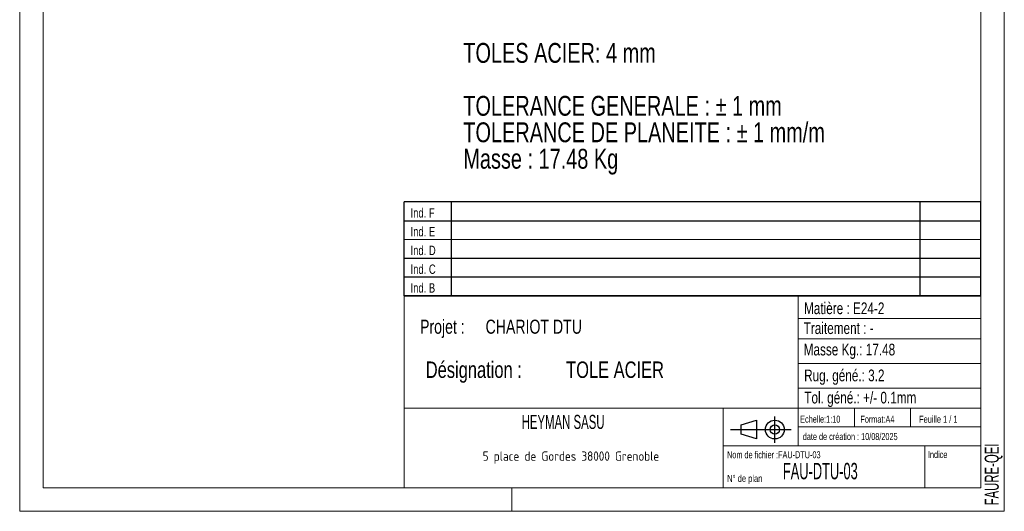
# Model space of a CAD drawing. Header units: millimetres. Extents: x 0 to 210, y 0 to 297.
# Tile 1 of 3: x 0 to 210, y 0 to 105. Entities that reach past the tile are written whole.
import ezdxf

# ---------------------------------------------------------------- set-up
doc = ezdxf.new("R2010")
doc.units = ezdxf.units.MM
doc.layers.add('NOTES', color=6, linetype='Continuous')
doc.styles.add('SLDTEXTSTYLE0', font='TXT', dxfattribs={"width": 0.75})
doc.styles.add('SLDTEXTSTYLE1', font='TXT', dxfattribs={"width": 0.605})
doc.styles.add('SLDTEXTSTYLE2', font='TXT', dxfattribs={"width": 0.692308})
doc.styles.add('SLDTEXTSTYLE3', font='TXT', dxfattribs={"width": 0.7})
doc.styles.add('SLDTEXTSTYLE4', font='TXT', dxfattribs={"width": 0.585018})
doc.styles.add('SLDTEXTSTYLE5', font='ISOCP3', dxfattribs={"width": 0.96})

# ---------------------------------------------------------------- blocks, each defined once
blk = doc.blocks.new('Bloc2_7')
for p, q in [((2.32, 3.8), (5.55, 4.8)), ((5.55, 4.8), (5.55, 0.8)), ((9.48, 0), (9.48, 5.6)), ((0, 2.8), (12.98, 2.8)), ((2.32, 1.8), (2.32, 3.8)), ((5.55, 0.8), (2.32, 1.8))]:
    blk.add_line(p, q)
for radius in [2, 1]:
    blk.add_circle((9.48, 2.8), radius)
blk = doc.blocks.new('Bloc26')
for p, q in [((123, 20), (0, 20)), ((0, 0), (0, 20)), ((10, 20), (10, 0)), ((110, 20), (110, 0)), ((123, 0), (123, 20)), ((0, 16), (123, 16)), ((0, 8), (123, 8)), ((0, 4), (123, 4)), ((0, 0), (123, 0))]:
    blk.add_line(p, q)
at = {"color": 7, "linetype": 'Continuous', "lineweight": 18}
blk.add_line((0, 12), (123, 12), dxfattribs=at)
at = {"color": 7}
for tag in ['AUTOATTR0', 'AUTOATTR1', 'AUTOATTR2', 'AUTOATTR3', 'AUTOATTR4', 'AUTOATTR5', 'AUTOATTR6', 'AUTOATTR7', 'AUTOATTR8', 'AUTOATTR9']:
    blk.add_attdef(tag, (0, 0), '', height=1, dxfattribs=at)
at = {"layer": 'NOTES', "color": 211, "char_height": 2, "attachment_point": 1, "style": 'SLDTEXTSTYLE0'}
for s, insert in [('Ind. F', (1.36, 18.66)), ('Ind. E', (1.36, 14.66)), ('Ind. D', (1.36, 10.66)), ('Ind. C', (1.36, 6.66)), ('Ind. B', (1.36, 2.66))]:
    blk.add_mtext(s, dxfattribs=dict(at, insert=insert))
blk = doc.blocks.new('SW_NOTE_0')
at = {"layer": 'NOTES', "color": 0, "char_height": 4.2333, "attachment_point": 1, "style": 'SLDTEXTSTYLE0'}
for s, insert in [('TOLES ACIER: 4 mm', (0, 5.46)), ('TOLERANCE GENERALE : ± 1 mm', (0, -5.83)), ('TOLERANCE DE PLANEITE : ± 1 mm/m', (0, -11.48)), ('Masse : 17.48 Kg', (0, -17.12))]:
    blk.add_mtext(s, dxfattribs=dict(at, insert=insert))
blk = doc.blocks.new('SW_NOTE_1')
at = {"layer": 'NOTES', "color": 0, "char_height": 3.5, "attachment_point": 1, "style": 'SLDTEXTSTYLE0'}
for s, insert in [('Désignation :', (0, 4.51)), ('TOLE ACIER', (29.93, 4.51))]:
    blk.add_mtext(s, dxfattribs=dict(at, insert=insert))
blk = doc.blocks.new('SW_NOTE_2')
at = {"layer": 'NOTES', "color": 0, "char_height": 3, "attachment_point": 1, "style": 'SLDTEXTSTYLE0'}
for s, insert in [('Projet :', (0, 3.87)), ('CHARIOT DTU', (13.98, 3.87))]:
    blk.add_mtext(s, dxfattribs=dict(at, insert=insert))
blk = doc.blocks.new('SW_NOTE_3')
at = {"layer": 'NOTES', "color": 0, "insert": (20.94, 2.58), "char_height": 2, "attachment_point": 2, "style": 'SLDTEXTSTYLE5'}
blk.add_mtext('5 place de Gordes 38000 Grenoble', dxfattribs=at)

msp = doc.modelspace()

# ---------------------------------------------------------------- linework, layer by layer
at = {"lineweight": 18}
for p, q in [((-0.01708, 297.00001), (-0.01708, 0.00001)), ((209.98292, 297.00001), (209.98292, 0.00001)), ((205.00002, 291.62682), (204.99989, 5.00007)), ((5.00001, 148.50908), (5.00001, 5.00007)), ((5.00001, 67.69225), (5.00001, 5.00007)), ((81.99989, 46.00007), (81.99989, 5.00007)), ((204.99989, 46.00007), (81.99989, 46.00007)), ((165.99989, 46.00007), (165.99989, 14.00007)), ((204.99989, 46.00007), (204.99989, 5.00007)), ((165.99989, 41.1141), (204.99989, 41.1141)), ((165.99989, 36.79806), (204.99989, 36.79806)), ((165.99989, 31.55305), (204.9999, 31.55305)), ((165.99989, 26.26487), (204.99989, 26.26487)), ((81.99989, 22.00007), (204.99989, 22.00007)), ((149.99989, 22.00007), (149.99989, 5.00007)), ((177.99989, 22.00007), (177.99989, 18.00007)), ((189.99989, 22.00007), (189.99989, 18.00007)), ((165.99989, 18.00007), (204.99989, 18.00007)), ((149.99989, 14.00007), (204.99989, 14.00007)), ((192.99989, 14.00007), (192.99989, 5.00007)), ((5.00001, 5.00007), (204.99989, 5.00007)), ((81.99989, 5.00007), (204.99989, 5.00007)), ((104.98292, 0.00001), (104.98292, 5.00007)), ((-0.01708, 0.00001), (209.98292, 0.00001))]:
    msp.add_line(p, q, dxfattribs=at)

# ---------------------------------------------------------------- block references
for name, p in [('Bloc26', (81.99345, 45.98993)), ('Bloc2_7', (151.5598, 14.63436))]:
    msp.add_blockref(name, p)
at = {"layer": 'NOTES'}
for name, p in [('SW_NOTE_0', (94.60278, 94.43861)), ('SW_NOTE_2', (85.36713, 37.00908)), ('SW_NOTE_1', (86.5923, 27.44498)), ('SW_NOTE_3', (96.62542, 10.19141))]:
    msp.add_blockref(name, p, dxfattribs=at)

# ---------------------------------------------------------------- texts
for s, insert, char_height, attachment_point, style in [('Matière : E24-2', (167.26638, 44.55517), 2.5, 1, 'SLDTEXTSTYLE0'), ('Traitement : -', (167.1954, 40.31783), 2.5, 1, 'SLDTEXTSTYLE0'), ('Masse Kg.: 17.48', (167.1954, 35.75001), 2.5, 1, 'SLDTEXTSTYLE0'), ('Rug. géné.: 3.2', (167.28463, 30.23562), 2.5, 1, 'SLDTEXTSTYLE0'), ('Tol. géné.: +/- 0.1mm', (167.32348, 25.4994), 2.5, 1, 'SLDTEXTSTYLE0'), ('HEYMAN SASU', (115.8788, 20.57008), 3, 2, 'SLDTEXTSTYLE1'), ('Echelle:1:10', (166.45335, 20.40482), 1.5, 1, 'SLDTEXTSTYLE0'), ('Format:A4', (179.28917, 20.38022), 1.5, 1, 'SLDTEXTSTYLE0'), ('Feuille 1 / 1', (191.80627, 20.38405), 1.5, 1, 'SLDTEXTSTYLE2'), ('date de création : 10/08/2025', (167.00885, 16.69482), 1.5, 1, 'SLDTEXTSTYLE0'), ('Nom de fichier :FAU-DTU-03', (150.85229, 12.81543), 1.5, 1, 'SLDTEXTSTYLE0'), ('Indice', (193.69258, 12.86023), 1.5, 1, 'SLDTEXTSTYLE0'), ('FAU-DTU-03', (162.75595, 10.32954), 3.5, 1, 'SLDTEXTSTYLE4'), ('N° de plan', (150.87802, 7.76509), 1.5, 1, 'SLDTEXTSTYLE3')]:
    msp.add_mtext(s, dxfattribs=dict(at, insert=insert, char_height=char_height, attachment_point=attachment_point, style=style))
at = {"layer": 'NOTES', "insert": (205.79594, 1.25642), "char_height": 3, "attachment_point": 1, "rotation": 90, "style": 'SLDTEXTSTYLE1'}
msp.add_mtext('FAURE-QEI', dxfattribs=at)

doc.saveas('drawing.dxf')
